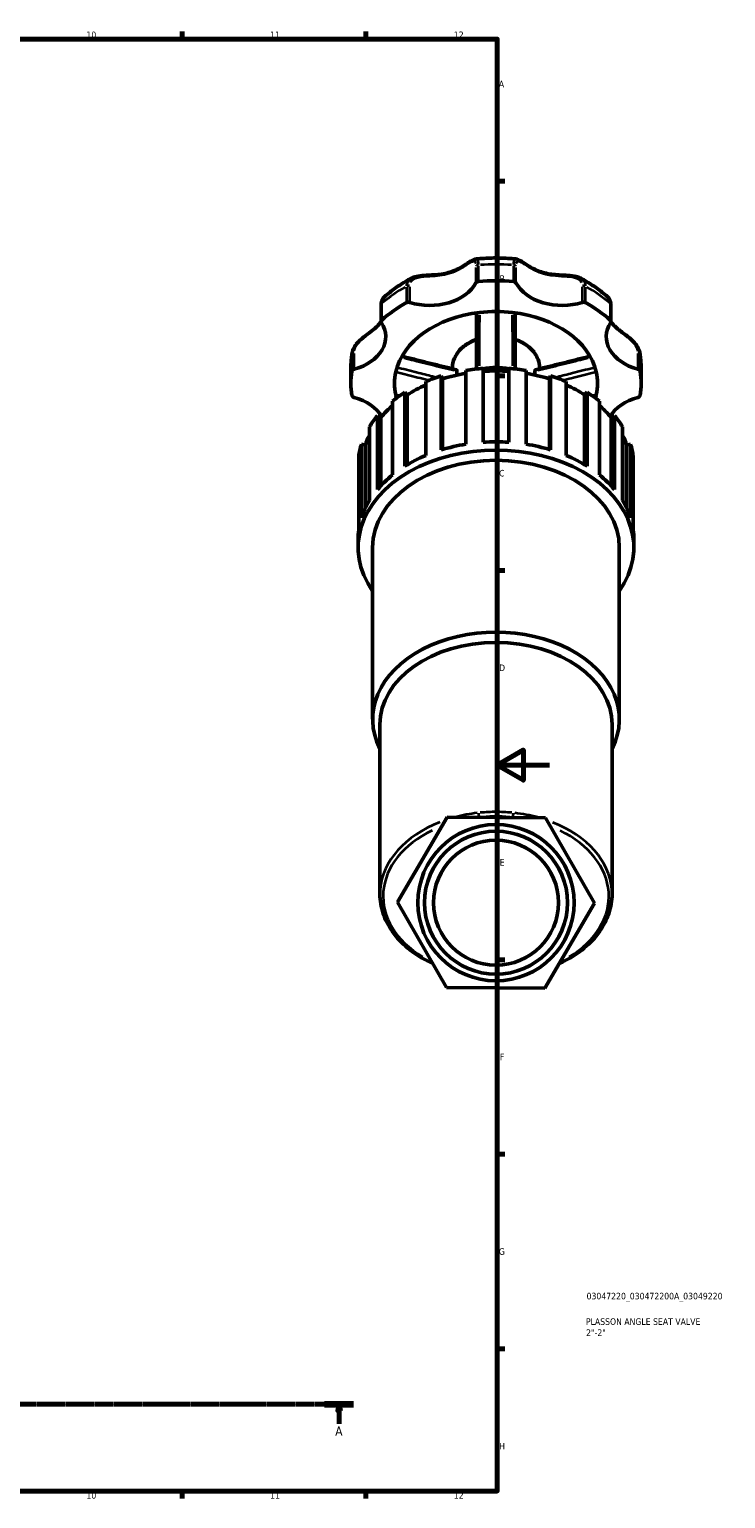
# Model space of a CAD drawing. Header units: millimetres. Extents: x 0 to 908, y -2 to 1069.
# Tile 4 of 6: x 643 to 908, y 17 to 578. Entities that reach past the tile are written whole.
import ezdxf

# ---------------------------------------------------------------- set-up
doc = ezdxf.new("R2010")
doc.units = ezdxf.units.MM
doc.linetypes.add('CHAIN', pattern=[0.7087, 0.4724, -0.0591, 0.1181, -0.0591])
for name, color, linetype, lineweight in [('Border (ISO)', 7, 'Continuous', 70), ('Section Line (ISO)', 7, 'CHAIN', 70), ('Title (ISO)', 7, 'Continuous', 50), ('Visible (ISO)', 7, 'Continuous', 50), ('Visible Narrow (ISO)', 7, 'Continuous', 35)]:
    doc.layers.add(name, color=color, linetype=linetype, lineweight=lineweight)
doc.styles.add('Label Text (ISO)', font='tahoma.ttf')
doc.styles.add('Note Text (ISO)', font='tahoma.ttf')

# ---------------------------------------------------------------- blocks, each defined once
blk = doc.blocks.new('Borders Default Border')
at = {"layer": 'Border (ISO)'}
for p, q in [((700.83, 574), (700.83, 576.9)), ((770.92, 574), (770.92, 576.9)), ((821, 519.75), (823.9, 519.75)), ((821, 445.5), (823.9, 445.5)), ((821, 371.25), (823.9, 371.25)), ((821, 222.75), (823.9, 222.75)), ((821, 148.5), (823.9, 148.5)), ((821, 74.25), (823.9, 74.25)), ((700.83, 20), (700.83, 17.1)), ((770.92, 20), (770.92, 17.1))]:
    blk.add_line(p, q, dxfattribs=at)
at = {"layer": 'Border (ISO)', "flags": 128}
for points in [[(20, 20), (20, 574), (821, 574), (821, 20), (20, 20)], [(841, 297), (821, 297), (831, 302.77), (831, 291.23), (821, 297)]]:
    blk.add_lwpolyline(points, dxfattribs=at)
at = {"layer": 'Border (ISO)', "color": 232, "true_color": 0xca0064, "char_height": 2.5, "attachment_point": 7, "style": 'Note Text (ISO)'}
for s, insert in [('10', (664.29, 574.35)), ('11', (734.37, 574.4)), ('12', (804.46, 574.4)), ('A', (821.59, 555.62)), ('B', (821.89, 481.37)), ('C', (821.73, 407.08)), ('D', (821.73, 332.88)), ('E', (821.94, 258.63)), ('F', (822, 184.38)), ('G', (821.61, 110.08)), ('H', (821.74, 35.88)), ('10', (664.29, 17.05)), ('11', (734.37, 17.1)), ('12', (804.46, 17.1))]:
    blk.add_mtext(s, dxfattribs=dict(at, insert=insert))
blk = doc.blocks.new('Title Blocks ISO')
at = {"layer": 'Title (ISO)', "color": 232, "true_color": 0xca0064, "style": 'Note Text (ISO)'}
for tag, p in [('PART_NUMBER_001', (34.08, 73.13)), ('DESCRIPTION_001', (33.84, 63.4)), ('DESCRIPTION_002', (33.91, 59.18))]:
    blk.add_attdef(tag, p, '', height=2.5, dxfattribs=at)
blk = doc.blocks.new('2dTransSection0')
at = {"layer": 'Section Line (ISO)', "linetype": 'CHAIN'}
blk.add_line((204.42, 53.13), (766.21, 53.13), dxfattribs=at)
at = {"layer": 'Section Line (ISO)', "linetype": 'Continuous', "lineweight": 140}
for p, q in [((204.42, 53.13), (215.51, 53.13)), ((755.12, 53.13), (766.21, 53.13))]:
    blk.add_line(p, q, dxfattribs=at)
at = {"layer": 'Section Line (ISO)', "linetype": 'Continuous'}
for p, q in [((209.96, 53.13), (209.46, 50.63)), ((209.46, 50.63), (210.46, 50.63)), ((209.96, 50.63), (209.96, 53.13)), ((210.46, 50.63), (209.96, 53.13)), ((209.96, 45.67), (209.96, 50.63)), ((760.67, 53.13), (760.17, 50.63)), ((760.17, 50.63), (761.17, 50.63)), ((760.67, 50.63), (760.67, 53.13)), ((761.17, 50.63), (760.67, 53.13)), ((760.67, 45.67), (760.67, 50.63))]:
    blk.add_line(p, q, dxfattribs=at)
at = {"layer": 'Section Line (ISO)', "linetype": 'Continuous', "flags": 128}
for points in [[(210.46, 50.63), (209.96, 53.13), (209.46, 50.63), (210.46, 50.63)], [(761.17, 50.63), (760.67, 53.13), (760.17, 50.63), (761.17, 50.63)]]:
    blk.add_lwpolyline(points, dxfattribs=at)
at = {"layer": 'Section Line (ISO)'}
for points in [[(210.46, 50.63), (209.96, 53.13), (209.46, 50.63), (210.46, 50.63)], [(761.17, 50.63), (760.67, 53.13), (760.17, 50.63), (761.17, 50.63)]]:
    blk.add_solid(points, dxfattribs=at)
at = {"layer": 'Section Line (ISO)', "char_height": 3.5, "attachment_point": 7, "style": 'Label Text (ISO)'}
for insert in [(208.47, 41.13), (759.18, 41.13)]:
    blk.add_mtext('A', dxfattribs=dict(at, insert=insert))

msp = doc.modelspace()

# ---------------------------------------------------------------- linework, layer by layer
at = {"layer": 'Visible (ISO)'}
for p, q in [((776.724, 472.555), (776.724, 466.293)), ((864.33, 466.293), (864.33, 472.555)), ((765.177, 442.665), (765.177, 448.927)), ((803.922, 448.201), (803.922, 448.621)), ((837.132, 448.201), (837.132, 448.621)), ((875.877, 442.665), (875.877, 448.927)), ((793.736, 443.331), (793.736, 415.152)), ((799.67, 445.47), (800.16, 444.404)), ((799.67, 417.29), (799.67, 445.47)), ((800.16, 444.404), (800.16, 417.437)), ((805.652, 445.836), (805.652, 447.391)), ((809.029, 447.62), (809.029, 419.44)), ((815.607, 420.177), (815.607, 448.356)), ((825.447, 448.356), (825.447, 420.177)), ((832.025, 419.44), (832.025, 447.62)), ((835.402, 445.836), (835.402, 447.391)), ((840.894, 444.404), (841.384, 445.47)), ((840.894, 444.404), (840.894, 417.437)), ((841.384, 445.47), (841.384, 417.29)), ((847.318, 415.152), (847.318, 443.331)), ((785.775, 439.242), (786.706, 438.335)), ((785.775, 411.062), (785.775, 439.242)), ((786.706, 438.335), (786.706, 411.629)), ((854.348, 438.335), (855.279, 439.242)), ((854.348, 438.335), (854.348, 411.629)), ((855.279, 439.242), (855.279, 411.062)), ((781.065, 435.911), (781.065, 407.732)), ((859.989, 407.732), (859.989, 435.911)), ((772.258, 426.086), (772.258, 397.906)), ((775.282, 430.282), (776.564, 429.624)), ((775.282, 402.103), (775.282, 430.282)), ((776.564, 429.624), (776.564, 403.556)), ((864.49, 429.624), (865.772, 430.282)), ((864.49, 429.624), (864.49, 403.556)), ((865.772, 430.282), (865.772, 402.103)), ((868.796, 397.906), (868.796, 426.086)), ((769.217, 419.469), (770.724, 419.122)), ((769.217, 391.289), (769.217, 419.469)), ((770.724, 419.122), (770.724, 395.087)), ((870.33, 419.122), (871.837, 419.469)), ((870.33, 419.122), (870.33, 395.087)), ((871.837, 419.469), (871.837, 391.289)), ((768.175, 414.817), (768.175, 386.637)), ((872.879, 386.637), (872.879, 414.817)), ((767.945, 380.027), (767.945, 383.158)), ((873.11, 380.027), (873.11, 383.158)), ((773.48, 314.471), (773.48, 380.027)), ((867.575, 314.471), (867.575, 380.027)), ((776.247, 247.827), (776.247, 312.514)), ((864.807, 247.827), (864.807, 312.514)), ((801.884, 277.067), (783, 244.637)), ((839.412, 276.927), (801.884, 277.067)), ((858.055, 244.357), (839.412, 276.927)), ((783, 244.637), (801.642, 212.067)), ((839.17, 211.927), (858.055, 244.357)), ((801.642, 212.067), (839.17, 211.927))]:
    msp.add_line(p, q, dxfattribs=at)
for radius in [29.807, 27.267, 23.846]:
    msp.add_circle((820.527, 244.497), radius, dxfattribs=at)
for centre, major_axis, start_param, end_param in [((795.334, 485.673), (18.786, 0), 4.2891247, 5.9210514), ((814.052, 480.658), (-1.23, 0), 4.8323273, 5.9210514), ((820.527, 442.665), (55.35, 0), 1.450858, 1.6907347), ((827.003, 480.658), (1.23, 0), 0.3621339, 1.450858), ((845.72, 485.673), (-18.786, 0), 0.3621339, 1.9940606), ((820.527, 442.665), (55.35, 0), 2.2362562, 2.4761328), ((787.112, 472.768), (1.23, 0), 1.1475321, 2.2362562), ((853.942, 472.768), (1.23, 0), 0.9053365, 1.9940606), ((820.527, 442.665), (55.35, 0), 0.6654598, 0.9053365), ((759.705, 460.479), (18.786, 0), 5.0745229, 6.7064496), ((777.954, 466.293), (-1.23, 0), 5.6177255, 6.7064496), ((820.527, 442.665), (-38.745, 0), 4.8735584, 6.1220159), ((820.527, 442.665), (38.745, 0), 1.409627, 1.7319657), ((820.527, 442.665), (38.745, 0), 0.1611694, 1.409627), ((881.349, 460.479), (-18.786, 0), 5.8599211, 7.4918477), ((863.1, 466.293), (1.23, 0), 5.8599211, 6.9486451), ((820.527, 436.967), (16.605, 0), 1.2699839, 1.8716088), ((820.527, 442.665), (-55.35, 0), 6.163247, 6.4031236), ((766.796, 447.244), (-1.23, 0), 5.0745229, 6.163247), ((820.527, 442.665), (-38.745, 0), 6.1220159, 6.4443547), ((820.527, 411.338), (52.582, 0), 1.9786599, 2.1054105), ((820.527, 411.338), (51.005, 0), 1.7981876, 1.9815669), ((820.527, 411.338), (52.582, 0), 1.6645006, 1.7912513), ((820.527, 411.338), (51.005, 0), 1.474185, 1.6674076), ((820.527, 411.338), (52.582, 0), 1.3503414, 1.477092), ((820.527, 411.338), (51.005, 0), 1.1600258, 1.3434051), ((820.527, 411.338), (52.582, 0), 1.0361821, 1.1629327), ((820.527, 442.665), (38.745, 0), 6.1220159, 6.4443547), ((874.258, 447.244), (1.23, 0), 0.1199383, 1.2086624), ((820.527, 442.665), (55.35, 0), 6.163247, 6.4031236), ((766.796, 438.086), (-1.23, 0), 0.1199383, 1.2086624), ((820.527, 411.338), (52.582, 0), 2.2928192, 2.4195698), ((820.527, 442.665), (-38.745, 0), 0.1611694, 0.2050374), ((820.527, 411.338), (51.005, 0), 2.1238253, 2.2957262), ((820.527, 411.338), (51.005, 0), 0.8458665, 1.0177673), ((820.527, 411.338), (52.583, 0), 0.7220229, 0.8487735), ((820.527, 442.665), (38.745, 0), 6.0781479, 6.1220159), ((874.258, 438.086), (1.23, 0), 5.0745229, 6.163247), ((759.705, 424.85), (18.786, 0), 0.4059903, 1.2086624), ((820.527, 411.338), (51.005, 0), 2.4554266, 2.6098854), ((820.527, 411.338), (51.005, 0), 0.5317072, 0.6861661), ((881.349, 424.85), (18.786, 0), 1.9329302, 2.7356023), ((820.527, 411.338), (52.583, 0), 2.6069784, 2.7337291), ((820.527, 411.338), (52.582, 0), 0.4078636, 0.5346142), ((820.527, 411.338), (-51.005, 0), 5.9541706, 6.0656373), ((820.527, 411.338), (51.005, 0), 0.217548, 0.3290147), ((820.527, 380.027), (-52.583, 0), 2.6786379, 6.74614), ((820.527, 411.338), (-52.582, 0), 6.0627304, 6.189481), ((820.527, 383.158), (-52.582, 0), 5.2470032, 5.4344118), ((820.527, 383.158), (-52.583, 0), 4.9328439, 5.1202526), ((820.527, 383.158), (-52.583, 0), 4.6186847, 4.8060933), ((820.527, 383.158), (-52.582, 0), 4.3045254, 4.491934), ((820.527, 383.158), (-52.583, 0), 3.9903661, 4.1777748), ((820.527, 411.338), (52.582, 0), 0.0937043, 0.2204549), ((820.527, 380.027), (-47.048, 0), 3.1415927, 6.2831853), ((820.527, 383.158), (-52.582, 0), 5.5611625, 5.7485711), ((820.527, 383.158), (-52.583, 0), 3.6762069, 3.8636155), ((820.527, 383.158), (-52.582, 0), 5.8753217, 6.0627304), ((820.527, 383.158), (52.582, 0), 0.2204549, 0.4078636), ((820.527, 383.158), (-52.583, 0), 6.189481, 6.2831853), ((820.527, 383.158), (52.583, 0), 0, 0.0937043), ((820.527, 314.471), (-47.048, 0), 2.7968915, 6.6278865), ((820.527, 312.514), (-44.28, 0), 3.1415927, 6.2831853)]:
    msp.add_ellipse(centre, major_axis=major_axis, ratio=0.7071068, start_param=start_param, end_param=end_param, dxfattribs=at)
for points, knots in [([(788.197, 482.763), (788.82, 483.097), (789.506, 483.318), (791.127, 483.677), (792.08, 483.777), (793.654, 483.89), (794.273, 483.921), (795.638, 483.987), (796.381, 484.021), (798.017, 484.132), (798.904, 484.216), (800.681, 484.477), (801.569, 484.66), (803.291, 485.143), (804.124, 485.442), (805.729, 486.139), (806.503, 486.537), (807.978, 487.38), (808.681, 487.826), (809.862, 488.595), (810.356, 488.923), (811.169, 489.424), (811.498, 489.615), (812.171, 489.931), (812.515, 490.067), (812.94, 490.111)], [0.4877697, 0.4877697, 0.4877697, 0.4877697, 0.712097, 0.712097, 0.9983616, 0.9983616, 1.1828916, 1.1828916, 1.4082931, 1.4082931, 1.6873333, 1.6873333, 1.9830328, 1.9830328, 2.2787323, 2.2787323, 2.5744318, 2.5744318, 2.8701313, 2.8701313, 3.1042122, 3.1042122, 3.2744884, 3.2744884, 3.4447645, 3.4447645, 3.4447645, 3.4447645]), ([(812.94, 490.111), (813.946, 490.214), (814.955, 490.296), (816.978, 490.42), (817.991, 490.461), (820.02, 490.502), (821.034, 490.502), (823.063, 490.461), (824.076, 490.42), (826.099, 490.296), (827.108, 490.214), (828.114, 490.111)], [4.56861268, 4.56861268, 4.56861268, 4.56861268, 4.6261232, 4.6261232, 4.68363372, 4.68363372, 4.74114424, 4.74114424, 4.79865476, 4.79865476, 4.85616528, 4.85616528, 4.85616528, 4.85616528]), ([(828.114, 490.111), (828.484, 490.073), (828.793, 489.962), (829.481, 489.66), (829.856, 489.442), (830.663, 488.944), (831.092, 488.661), (832.046, 488.039), (832.576, 487.697), (833.816, 486.946), (834.539, 486.541), (836.072, 485.795), (836.885, 485.458), (838.567, 484.896), (839.436, 484.673), (841.228, 484.333), (842.15, 484.217), (844.038, 484.054), (845.004, 484.007), (846.746, 483.923), (847.518, 483.886), (848.885, 483.778), (849.482, 483.715), (850.56, 483.542), (851.045, 483.44), (851.982, 483.164), (852.434, 482.99), (852.857, 482.763)], [0.571324, 0.571324, 0.571324, 0.571324, 0.7197722, 0.7197722, 0.9158908, 0.9158908, 1.1200967, 1.1200967, 1.3486103, 1.3486103, 1.6332979, 1.6332979, 1.9289972, 1.9289972, 2.2246964, 2.2246964, 2.5203957, 2.5203957, 2.814612, 2.814612, 3.0445803, 3.0445803, 3.2241491, 3.2241491, 3.3762329, 3.3762329, 3.5283167, 3.5283167, 3.5283167, 3.5283167]), ([(777.576, 475.285), (778.2, 475.86), (778.843, 476.421), (780.164, 477.511), (780.841, 478.041), (782.23, 479.071), (782.94, 479.57), (784.392, 480.537), (785.134, 481.005), (786.645, 481.908), (787.414, 482.344), (788.197, 482.763)], [3.79610772, 3.79610772, 3.79610772, 3.79610772, 3.84970142, 3.84970142, 3.90329512, 3.90329512, 3.95688882, 3.95688882, 4.01048253, 4.01048253, 4.06407623, 4.06407623, 4.06407623, 4.06407623]), ([(852.857, 482.763), (853.64, 482.344), (854.409, 481.908), (855.92, 481.005), (856.662, 480.537), (858.114, 479.57), (858.824, 479.071), (860.213, 478.041), (860.89, 477.511), (862.211, 476.421), (862.854, 475.86), (863.478, 475.285)], [5.36070173, 5.36070173, 5.36070173, 5.36070173, 5.41429543, 5.41429543, 5.46788914, 5.46788914, 5.52148284, 5.52148284, 5.57507654, 5.57507654, 5.62867024, 5.62867024, 5.62867024, 5.62867024]), ([(777.576, 475.285), (777.413, 475.134), (777.292, 474.971), (777.098, 474.639), (777.025, 474.47), (776.906, 474.122), (776.861, 473.943), (776.79, 473.571), (776.765, 473.378), (776.732, 472.977), (776.724, 472.77), (776.724, 472.555)], [3.62333527, 3.62333527, 3.62333527, 3.62333527, 3.70188103, 3.70188103, 3.7804268, 3.7804268, 3.85897257, 3.85897257, 3.93751833, 3.93751833, 4.0160641, 4.0160641, 4.0160641, 4.0160641]), ([(864.33, 472.555), (864.33, 472.77), (864.322, 472.977), (864.289, 473.378), (864.264, 473.571), (864.193, 473.943), (864.148, 474.122), (864.029, 474.47), (863.956, 474.639), (863.762, 474.971), (863.641, 475.134), (863.478, 475.285)], [0, 0, 0, 0, 0.07854321, 0.07854321, 0.15708642, 0.15708642, 0.23562962, 0.23562962, 0.31417283, 0.31417283, 0.39271604, 0.39271604, 0.39271604, 0.39271604]), ([(765.637, 454.324), (765.745, 454.956), (765.973, 455.576), (766.637, 456.832), (767.097, 457.46), (768.17, 458.677), (768.791, 459.259), (770.126, 460.4), (770.842, 460.949), (772.383, 462.114), (773.185, 462.711), (774.407, 463.712), (774.872, 464.123), (775.768, 465.01), (776.187, 465.488), (776.613, 466.069), (776.671, 466.15), (776.728, 466.231)], [0.0846124, 0.0846124, 0.0846124, 0.0846124, 0.2813928, 0.2813928, 0.5029147, 0.5029147, 0.7402375, 0.7402375, 1.0052969, 1.0052969, 1.3413107, 1.3413107, 1.5812786, 1.5812786, 1.8522509, 1.8522509, 1.8958767, 1.8958767, 1.8958767, 1.8958767]), ([(813.147, 469.56), (813.147, 468.77), (813.147, 467.98), (813.147, 463.014), (813.147, 458.839), (813.147, 454.676), (813.147, 453.365), (813.147, 452.056), (813.147, 449.925), (813.147, 449.101), (813.147, 448.279)], [0.7152028, 0.7152028, 0.7152028, 0.7152028, 0.9771857, 0.9771857, 2.3631288, 2.3631288, 2.3631288, 2.799519, 2.799519, 3.0748336, 3.0748336, 3.0748336, 3.0748336]), ([(827.907, 448.279), (827.907, 449.107), (827.907, 449.936), (827.907, 452.082), (827.907, 453.4), (827.907, 454.72), (827.907, 456.874), (827.907, 459.031), (827.907, 463.978), (827.907, 466.768), (827.907, 469.56)], [0.569895, 0.569895, 0.569895, 0.569895, 0.8470059, 0.8470059, 1.2864706, 1.2864706, 1.2864706, 2.0035221, 2.0035221, 2.9295259, 2.9295259, 2.9295259, 2.9295259]), ([(864.327, 466.231), (864.497, 465.985), (864.679, 465.744), (865.276, 465.019), (865.731, 464.55), (866.754, 463.615), (867.324, 463.15), (868.434, 462.289), (868.955, 461.9), (869.93, 461.162), (870.376, 460.822), (871.208, 460.157), (871.593, 459.838), (872.65, 458.901), (873.307, 458.246), (874.373, 456.893), (874.799, 456.205), (875.237, 455.103), (875.35, 454.716), (875.417, 454.324)], [2.1201921, 2.1201921, 2.1201921, 2.1201921, 2.2519281, 2.2519281, 2.5229015, 2.5229015, 2.7938748, 2.7938748, 3.0062977, 3.0062977, 3.1751014, 3.1751014, 3.318367, 3.318367, 3.5763217, 3.5763217, 3.8095243, 3.8095243, 3.9314503, 3.9314503, 3.9314503, 3.9314503]), ([(765.177, 448.927), (765.177, 449.288), (765.183, 449.65), (765.208, 450.372), (765.226, 450.733), (765.275, 451.454), (765.306, 451.814), (765.38, 452.534), (765.423, 452.893), (765.521, 453.61), (765.576, 453.967), (765.637, 454.324)], [3.14159265, 3.14159265, 3.14159265, 3.14159265, 3.1656784, 3.1656784, 3.18976414, 3.18976414, 3.21384989, 3.21384989, 3.23793563, 3.23793563, 3.26202137, 3.26202137, 3.26202137, 3.26202137]), ([(803.922, 448.621), (803.922, 449.877), (804.191, 451.131), (805.235, 453.528), (806.022, 454.666), (808.052, 456.736), (809.315, 457.658), (811.497, 458.814), (812.305, 459.169), (813.147, 459.471)], [3.1415927, 3.1415927, 3.1415927, 3.1415927, 3.4403399, 3.4403399, 3.7479363, 3.7479363, 4.0695447, 4.0695447, 4.2423149, 4.2423149, 4.2423149, 4.2423149]), ([(827.907, 459.471), (828.887, 459.119), (829.821, 458.696), (832.109, 457.411), (833.357, 456.441), (835.35, 454.252), (836.105, 453.037), (836.942, 450.736), (837.132, 449.679), (837.132, 448.621)], [5.182463, 5.182463, 5.182463, 5.182463, 5.3835937, 5.3835937, 5.7111988, 5.7111988, 6.0315824, 6.0315824, 6.2831853, 6.2831853, 6.2831853, 6.2831853]), ([(875.417, 454.324), (875.478, 453.967), (875.533, 453.61), (875.631, 452.893), (875.674, 452.534), (875.748, 451.814), (875.779, 451.454), (875.828, 450.733), (875.846, 450.372), (875.871, 449.65), (875.877, 449.288), (875.877, 448.927)], [6.16275659, 6.16275659, 6.16275659, 6.16275659, 6.18684233, 6.18684233, 6.21092807, 6.21092807, 6.23501382, 6.23501382, 6.25909956, 6.25909956, 6.28318531, 6.28318531, 6.28318531, 6.28318531]), ([(784.653, 453.015), (785.443, 452.814), (786.232, 452.614), (788.557, 452.026), (790.092, 451.638), (793.163, 450.864), (794.7, 450.479), (797.773, 449.711), (799.31, 449.33), (802.387, 448.573), (803.926, 448.198), (805.468, 447.829)], [0.4036451, 0.4036451, 0.4036451, 0.4036451, 0.6553653, 0.6553653, 1.1445975, 1.1445975, 1.6338296, 1.6338296, 2.1230617, 2.1230617, 2.6122939, 2.6122939, 2.6122939, 2.6122939]), ([(835.586, 447.829), (837.128, 448.198), (838.667, 448.573), (841.744, 449.33), (843.281, 449.711), (846.355, 450.479), (847.891, 450.864), (850.962, 451.638), (852.497, 452.026), (854.822, 452.614), (855.611, 452.814), (856.401, 453.015)], [0.1793104, 0.1793104, 0.1793104, 0.1793104, 0.6685425, 0.6685425, 1.1577746, 1.1577746, 1.6470067, 1.6470067, 2.1362388, 2.1362388, 2.387959, 2.387959, 2.387959, 2.387959]), ([(805.468, 447.829), (805.519, 447.817), (805.562, 447.778), (805.613, 447.675), (805.627, 447.629), (805.647, 447.521), (805.652, 447.459), (805.652, 447.391)], [0.12210568, 0.12210568, 0.12210568, 0.12210568, 0.17441836, 0.17441836, 0.20452337, 0.20452337, 0.23367455, 0.23367455, 0.23367455, 0.23367455]), ([(835.402, 447.391), (835.402, 447.507), (835.417, 447.601), (835.473, 447.756), (835.519, 447.808), (835.578, 447.827), (835.582, 447.828), (835.586, 447.829)], [0, 0, 0, 0, 0.04921364, 0.04921364, 0.10745629, 0.10745629, 0.11161899, 0.11161899, 0.11161899, 0.11161899]), ([(782.418, 437.936), (782.4, 437.94), (782.379, 437.969), (782.333, 438.08), (782.308, 438.163), (782.284, 438.268)], [0.104007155, 0.104007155, 0.104007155, 0.104007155, 0.145706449, 0.145706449, 0.190967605, 0.190967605, 0.190967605, 0.190967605]), ([(858.77, 438.268), (858.745, 438.16), (858.72, 438.075), (858.674, 437.968), (858.654, 437.94), (858.636, 437.936)], [0, 0, 0, 0, 0.046429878, 0.046429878, 0.086797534, 0.086797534, 0.086797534, 0.086797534]), ([(796.376, 221.267), (795.694, 221.584), (795.024, 221.914), (791.599, 223.704), (789.064, 225.384), (784.595, 229.131), (782.662, 231.197), (779.513, 235.612), (778.297, 237.962), (776.663, 242.817), (776.247, 245.321), (776.247, 247.827)], [2.15191688, 2.15191688, 2.15191688, 2.15191688, 2.20733895, 2.20733895, 2.44090237, 2.44090237, 2.6744658, 2.6744658, 2.90802923, 2.90802923, 3.14159265, 3.14159265, 3.14159265, 3.14159265]), ([(864.807, 247.827), (864.807, 245.321), (864.391, 242.817), (862.757, 237.962), (861.541, 235.612), (858.392, 231.197), (856.459, 229.131), (851.99, 225.384), (849.455, 223.704), (845.999, 221.898), (845.298, 221.553), (844.583, 221.223)], [0, 0, 0, 0, 0.23356343, 0.23356343, 0.46712685, 0.46712685, 0.70069028, 0.70069028, 0.93425371, 0.93425371, 0.99224383, 0.99224383, 0.99224383, 0.99224383])]:
    msp.add_open_spline(points, degree=3, knots=knots, dxfattribs=at)
for points in [[(813.16, 448.153), (813.151, 448.193), (813.147, 448.235), (813.147, 448.279)], [(827.907, 448.279), (827.907, 448.235), (827.903, 448.193), (827.894, 448.153)], [(782.418, 437.936), (782.752, 437.851), (783.086, 437.766), (783.419, 437.681)], [(857.635, 437.681), (857.968, 437.766), (858.302, 437.851), (858.636, 437.936)]]:
    msp.add_open_spline(points, degree=3, dxfattribs=at)
at = {"layer": 'Visible Narrow (ISO)'}
for p, q in [((812.901, 486.916), (812.901, 481.28)), ((813.904, 481.835), (813.904, 487.471)), ((827.15, 487.471), (827.15, 481.835)), ((828.153, 481.28), (828.153, 486.916)), ((786.353, 479.401), (786.353, 473.765)), ((787.617, 473.874), (787.617, 479.51)), ((853.437, 479.51), (853.437, 473.874)), ((854.701, 473.765), (854.701, 479.401)), ((776.987, 467.143), (776.987, 472.779)), ((864.067, 472.779), (864.067, 467.143)), ((765.575, 453.297), (765.575, 447.661)), ((766.36, 448.37), (766.36, 454.006)), ((874.694, 454.006), (874.694, 448.37)), ((875.479, 447.661), (875.479, 453.297))]:
    msp.add_line(p, q, dxfattribs=at)
for start, end in [(101.7682, 101.99838), (77.59639, 78.21047), (148.02025, 151.55319), (28.52353, 31.04991)]:
    msp.add_arc((820.527, 245.911), 31.807, start, end, dxfattribs=at)
for centre, major_axis, ratio, start_param, end_param in [((814.052, 486.921), (-1.23, 0), 0.7071068, 4.8867635, 5.8666152), ((820.527, 448.927), (55.35, 0), 0.7071068, 1.4628518, 1.6787408), ((827.003, 486.921), (1.23, 0), 0.7071068, 0.4165701, 1.3964218), ((820.527, 448.927), (55.35, 0), 0.7071068, 2.24825, 2.464139), ((787.112, 479.03), (-1.23, 0), 0.7071068, 4.3435609, 5.3234126), ((853.942, 479.03), (1.23, 0), 0.7071068, 0.9597727, 1.9396244), ((820.527, 448.927), (55.35, 0), 0.7071068, 0.6774537, 0.8933427), ((777.954, 472.555), (-1.23, 0), 0.7071068, 5.6509985, 6.2499123), ((863.1, 472.555), (1.23, 0), 0.7071068, 0.033273, 0.6321868), ((766.796, 453.506), (-1.23, 0), 0.7071068, 5.1289591, 6.1088108), ((820.527, 448.621), (-16.605, 0), 0.7071068, 5.2284551, 6.2276732), ((820.527, 448.621), (16.605, 0), 0.7071068, 0.0555121, 1.0547302), ((874.258, 453.506), (1.23, 0), 0.7071068, 0.1743745, 1.1542262), ((820.527, 448.927), (-55.35, 0), 0.7071068, 6.1692439, 6.2771884), ((820.527, 448.927), (55.35, 0), 0.7071068, 0.0059969, 0.1139414), ((820.527, 247.827), (-44.28, 0), 0.7071068, 5.2181839, 6.2271326), ((820.527, 247.827), (-44.28, 0), 0.7071068, 4.8742674, 5.0682618), ((820.527, 246.957), (43.05, 0), 0.7071068, 1.7222051, 1.7277457), ((814.047, 277.921), (-0.132, 1.223), 0.1064384, 0.8582084, 2.2719251), ((827.007, 277.921), (0.132, 1.223), 0.1064384, 4.0112602, 5.4249769), ((820.527, 246.957), (43.05, 0), 0.7071068, 1.4038447, 1.4188611), ((820.527, 247.827), (-44.28, 0), 0.7071068, 4.346514, 4.5499841), ((820.527, 247.827), (44.28, 0), 0.7071068, 0.0558158, 1.0604996), ((820.527, 246.957), (-43.05, 0), 0.7071068, 5.3135131, 7.1456682), ((820.527, 246.957), (43.05, 0), 0.7071068, 5.4181366, 7.2485813)]:
    msp.add_ellipse(centre, major_axis=major_axis, ratio=ratio, start_param=start_param, end_param=end_param, dxfattribs=at)
for points, knots in [([(787.891, 481.134), (787.997, 481.364), (788.133, 481.577), (788.655, 482.195), (789.147, 482.528), (790.351, 483.038), (791.069, 483.208), (792.514, 483.426), (793.232, 483.487), (794.758, 483.585), (795.568, 483.62), (797.611, 483.736), (798.84, 483.836), (801.251, 484.226), (802.434, 484.522), (804.317, 485.194), (805.049, 485.51), (807.061, 486.507), (808.267, 487.274), (810.193, 488.513), (810.957, 489.009), (812.069, 489.382), (812.441, 489.287), (812.712, 488.722), (812.757, 488.584), (812.793, 488.426)], [0.2008048, 0.2008048, 0.2008048, 0.2008048, 0.3180573, 0.3180573, 0.5725032, 0.5725032, 0.838178, 0.838178, 1.0744119, 1.0744119, 1.3328688, 1.3328688, 1.7286104, 1.7286104, 2.129302, 2.129302, 2.39839, 2.39839, 2.9025531, 2.9025531, 3.3273203, 3.3273203, 3.716157, 3.716157, 3.8152912, 3.8152912, 3.8152912, 3.8152912]), ([(813.902, 488.016), (813.888, 488.734), (813.807, 489.29), (813.509, 489.958), (813.305, 490.105), (813.037, 490.111)], [-3.98752946, -3.98752946, -3.98752946, -3.98752946, -3.71615698, -3.71615698, -3.47333111, -3.47333111, -3.47333111, -3.47333111]), ([(828.016, 490.115), (827.768, 490.11), (827.575, 489.981), (827.316, 489.476), (827.236, 489.136), (827.17, 488.494), (827.157, 488.264), (827.152, 488.016)], [-0.54275785, -0.54275785, -0.54275785, -0.54275785, -0.31805716, -0.31805716, -0.12232968, -0.12232968, -0.0285662, -0.0285662, -0.0285662, -0.0285662]), ([(828.261, 488.427), (828.304, 488.614), (828.359, 488.771), (828.579, 489.172), (828.796, 489.297), (829.381, 489.283), (829.756, 489.133), (830.585, 488.685), (831.024, 488.407), (832.024, 487.766), (832.591, 487.397), (834.116, 486.468), (835.12, 485.914), (837.267, 484.969), (838.411, 484.583), (840.392, 484.123), (841.206, 483.987), (843.577, 483.7), (845.17, 483.647), (848.048, 483.479), (849.347, 483.371), (851.473, 482.795), (852.315, 482.345), (852.962, 481.51), (853.073, 481.327), (853.162, 481.133)], [0.2008048, 0.2008048, 0.2008048, 0.2008048, 0.3180572, 0.3180572, 0.5725029, 0.5725029, 0.8381777, 0.8381777, 1.0744037, 1.0744037, 1.3328732, 1.3328732, 1.7286216, 1.7286216, 2.1293669, 2.1293669, 2.3984745, 2.3984745, 2.9026768, 2.9026768, 3.3274304, 3.3274304, 3.7162694, 3.7162694, 3.8152913, 3.8152913, 3.8152913, 3.8152913]), ([(788.026, 482.666), (787.691, 482.467), (787.399, 482.232), (786.834, 481.596), (786.602, 481.164), (786.409, 480.437), (786.371, 480.181), (786.358, 479.915)], [-0.46338126, -0.46338126, -0.46338126, -0.46338126, -0.31805734, -0.31805734, -0.12232975, -0.12232975, -0.02438849, -0.02438849, -0.02438849, -0.02438849]), ([(854.696, 479.915), (854.66, 480.663), (854.416, 481.326), (853.728, 482.173), (853.404, 482.44), (853.027, 482.663)], [-3.99170708, -3.99170708, -3.99170708, -3.99170708, -3.7162694, -3.7162694, -3.55270563, -3.55270563, -3.55270563, -3.55270563]), ([(776.989, 473.252), (776.998, 473.714), (777.049, 474.118), (777.23, 474.796), (777.365, 475.057), (777.525, 475.228)], [-3.99642765, -3.99642765, -3.99642765, -3.99642765, -3.82474458, -3.82474458, -3.64297171, -3.64297171, -3.64297171, -3.64297171]), ([(863.53, 475.232), (863.579, 475.181), (863.624, 475.121), (863.821, 474.808), (863.939, 474.457), (864.039, 473.785), (864.06, 473.529), (864.066, 473.252)], [-0.37308024, -0.37308024, -0.37308024, -0.37308024, -0.31831382, -0.31831382, -0.12242839, -0.12242839, -0.0196358, -0.0196358, -0.0196358, -0.0196358]), ([(766.425, 455.015), (766.437, 455.079), (766.45, 455.143), (766.576, 455.691), (766.775, 456.184), (767.403, 457.302), (767.883, 457.92), (769, 459.11), (769.641, 459.677), (770.886, 460.699), (771.492, 461.16), (772.633, 462.031), (773.171, 462.443), (774.483, 463.513), (775.205, 464.171), (776.012, 465.093), (776.19, 465.31), (776.358, 465.532)], [0.0963636, 0.0963636, 0.0963636, 0.0963636, 0.1224286, 0.1224286, 0.3183144, 0.3183144, 0.5729659, 0.5729659, 0.8385957, 0.8385957, 1.0870674, 1.0870674, 1.3281409, 1.3281409, 1.7148953, 1.7148953, 1.830908, 1.830908, 1.830908, 1.830908]), ([(814.23, 449.32), (814.233, 449.617), (814.235, 449.915), (814.247, 451.522), (814.255, 452.833), (814.262, 454.145), (814.283, 458.312), (814.295, 462.488), (814.305, 467.321), (814.306, 467.976), (814.308, 468.632)], [-2.8987721, -2.8987721, -2.8987721, -2.8987721, -2.799519, -2.799519, -2.3631288, -2.3631288, -2.3631288, -0.9771857, -0.9771857, -0.7599307, -0.7599307, -0.7599307, -0.7599307]), ([(826.747, 468.632), (826.752, 465.974), (826.758, 463.318), (826.773, 458.503), (826.781, 456.345), (826.792, 454.189), (826.799, 452.868), (826.807, 451.547), (826.819, 449.926), (826.821, 449.623), (826.824, 449.32)], [-2.8847981, -2.8847981, -2.8847981, -2.8847981, -2.0035221, -2.0035221, -1.2864706, -1.2864706, -1.2864706, -0.8470059, -0.8470059, -0.7459566, -0.7459566, -0.7459566, -0.7459566]), ([(864.696, 465.533), (865.162, 464.918), (865.7, 464.34), (867.203, 462.951), (868.256, 462.16), (870.477, 460.458), (871.648, 459.542), (873.446, 457.627), (874.109, 456.669), (874.524, 455.482), (874.587, 455.247), (874.629, 455.015)], [2.1851472, 2.1851472, 2.1851472, 2.1851472, 2.5070282, 2.5070282, 2.9874266, 2.9874266, 3.4435213, 3.4435213, 3.8251141, 3.8251141, 3.9197001, 3.9197001, 3.9197001, 3.9197001]), ([(797.093, 445.072), (795.109, 445.566), (793.127, 446.064), (788.592, 447.206), (786.039, 447.853), (783.487, 448.501)], [1.0355945, 1.0355945, 1.0355945, 1.0355945, 1.6665618, 1.6665618, 2.4800404, 2.4800404, 2.4800404, 2.4800404]), ([(785.513, 452.397), (786.756, 452.082), (787.999, 451.768), (792.14, 450.722), (795.04, 449.993), (797.943, 449.272), (799.429, 448.903), (800.917, 448.536), (803.133, 447.996), (803.86, 447.82), (804.588, 447.645)], [0.5271553, 0.5271553, 0.5271553, 0.5271553, 0.9231898, 0.9231898, 1.8463796, 1.8463796, 1.8463796, 2.3189919, 2.3189919, 2.5495624, 2.5495624, 2.5495624, 2.5495624]), ([(836.466, 447.645), (837.189, 447.819), (837.911, 447.993), (840.116, 448.531), (841.599, 448.897), (843.08, 449.264), (845.988, 449.987), (848.893, 450.717), (853.045, 451.765), (854.293, 452.081), (855.541, 452.397)], [0.2420419, 0.2420419, 0.2420419, 0.2420419, 0.4709589, 0.4709589, 0.9419177, 0.9419177, 0.9419177, 1.866761, 1.866761, 2.2644488, 2.2644488, 2.2644488, 2.2644488]), ([(857.567, 448.501), (854.952, 447.837), (852.336, 447.174), (847.8, 446.032), (845.881, 445.55), (843.961, 445.072)], [0.3118374, 0.3118374, 0.3118374, 0.3118374, 1.1454927, 1.1454927, 1.7562832, 1.7562832, 1.7562832, 1.7562832]), ([(782.922, 446.9), (785.525, 446.243), (788.128, 445.587), (791.959, 444.631), (793.185, 444.326), (794.411, 444.022)], [-2.4959472, -2.4959472, -2.4959472, -2.4959472, -1.6665618, -1.6665618, -1.2766237, -1.2766237, -1.2766237, -1.2766237]), ([(846.643, 444.022), (847.806, 444.31), (848.968, 444.599), (852.799, 445.556), (855.466, 446.227), (858.132, 446.9)], [-1.515254, -1.515254, -1.515254, -1.515254, -1.1454927, -1.1454927, -0.2959306, -0.2959306, -0.2959306, -0.2959306]), ([(826.53, 278.848), (824.541, 279.036), (822.534, 279.115), (818.52, 279.115), (816.513, 279.036), (814.524, 278.848)], [-1.2359492, -1.2359492, -1.2359492, -1.2359492, -0.6504996, -0.6504996, -0.06505, -0.06505, -0.06505, -0.06505]), ([(814.683, 277.138), (816.596, 277.386), (818.56, 277.506), (822.494, 277.506), (824.458, 277.386), (826.371, 277.138)], [0.06505, 0.06505, 0.06505, 0.06505, 0.6504996, 0.6504996, 1.2359492, 1.2359492, 1.2359492, 1.2359492])]:
    msp.add_open_spline(points, degree=3, knots=knots, dxfattribs=at)
for points in [[(765.631, 454.288), (765.595, 454.071), (765.577, 453.856), (765.575, 453.645)], [(875.479, 453.645), (875.477, 453.856), (875.458, 454.071), (875.423, 454.288)], [(783.659, 437.918), (783.225, 438.028), (782.791, 438.139), (782.356, 438.25)], [(858.698, 438.25), (858.263, 438.139), (857.829, 438.028), (857.395, 437.918)]]:
    msp.add_open_spline(points, degree=3, dxfattribs=at)

# ---------------------------------------------------------------- block references
msp.add_blockref('Borders Default Border', (0, 0))
msp.add_blockref('Title Blocks ISO', (821, 20)).add_auto_attribs({'PART_NUMBER_001': '03047220_030472200A_03049220', 'DESCRIPTION_001': 'PLASSON ANGLE SEAT VALVE', 'DESCRIPTION_002': '2"-2"'})
at = {"layer": 'Section Line (ISO)'}
msp.add_blockref('2dTransSection0', (0, 0), dxfattribs=at)

doc.saveas('drawing.dxf')
